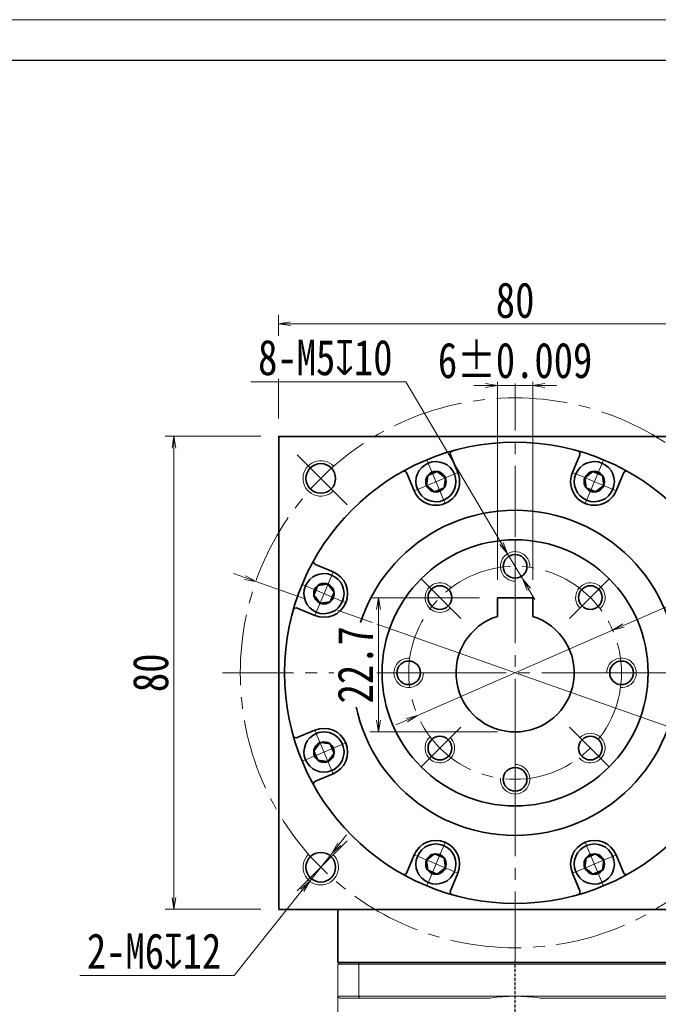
# Model space of a CAD drawing. Header units: millimetres. Extents: x -19 to 570, y -6 to 404.
# Tile 7 of 8: x 255 to 363, y 237 to 404. Entities that reach past the tile are written whole.
import ezdxf

# ---------------------------------------------------------------- set-up
doc = ezdxf.new("R2010")
doc.units = ezdxf.units.MM
doc.set_wipeout_variables(frame=1)
doc.linetypes.add('DASHED', pattern=[0.75, 0.5, -0.25])
doc.linetypes.add('点画线', pattern=[18, 12, -2, 2, -2])
for name, color, linetype, lineweight in [('EB0_1', 7, 'Continuous', 35), ('中心线层', 1, '点画线', 18), ('图框_外框线', 7, 'Continuous', 18), ('尺寸线层', 3, 'Continuous', 18), ('粗实线层', 7, 'Continuous', 35)]:
    doc.layers.add(name, color=color, linetype=linetype, lineweight=lineweight)
doc.styles.add('宋体', font='SimSun.ttf', dxfattribs={"width": 0.8})
doc.dimstyles.new('A水平标注$0', dxfattribs={"dimtxt": 3.5, "dimasz": 2, "dimexe": 1.5, "dimexo": 3, "dimgap": 1.1, "dimtad": 1, "dimtoh": 1, "dimdec": 4, "dimdsep": 46, "dimtxsty": '宋体', "dimblk": 'OPEN', "dimcen": 3, "dimclrd": 3, "dimclre": 3, "dimclrt": 6, "dimadec": 0, "dimazin": 0, "dimtm": 1e-09, "dimtfac": 1, "dimtdec": 4, "dimtix": 1, "dimtmove": 0, "dimatfit": 3, "dimldrblk": 'OPEN', "dimfxl": 0, "dimlwd": 13, "dimlwe": 13, "dimarcsym": 0})
doc.dimstyles.new('D直径标注φ25', dxfattribs={"dimtxt": 3.5, "dimasz": 2, "dimexe": 1, "dimexo": 3, "dimtad": 1, "dimtoh": 1, "dimdec": 1, "dimdsep": 46, "dimtxsty": '宋体', "dimblk": 'OPEN', "dimcen": 3, "dimclrd": 3, "dimclre": 3, "dimclrt": 130, "dimadec": 0, "dimazin": 0, "dimtm": 1e-09, "dimtfac": 1, "dimtdec": 1, "dimtmove": 0, "dimatfit": 0, "dimldrblk": 'OPEN', "dimfxl": 0, "dimlwd": 13, "dimlwe": 13, "dimarcsym": 0})
doc.dimstyles.new('螺孔(M8-7H)', dxfattribs={"dimtxt": 3.5, "dimasz": 2, "dimexe": 1.25, "dimexo": 3, "dimtad": 1, "dimtoh": 1, "dimdec": 4, "dimdsep": 46, "dimtxsty": '宋体', "dimblk": 'OPEN', "dimcen": 3, "dimclrd": 3, "dimclre": 3, "dimclrt": 2, "dimadec": 0, "dimazin": 0, "dimtm": 1e-09, "dimtfac": 1, "dimtdec": 4, "dimtmove": 0, "dimatfit": 3, "dimldrblk": 'OPEN', "dimfxl": 0, "dimlwd": 9, "dimlwe": 9, "dimarcsym": 0})

# ---------------------------------------------------------------- blocks, each defined once
blk = doc.blocks.new('_Open')
at = {"color": 0, "linetype": 'ByBlock', "lineweight": -2}
for p, q in [((-1, 0.167), (0, 0)), ((-1, -0.167), (0, 0)), ((0, 0), (-1, 0))]:
    blk.add_line(p, q, dxfattribs=at)
blk = doc.blocks.new('*D24')
at = {"layer": 'Defpoints', "color": 0, "transparency": 16777216}
for p in [(378.89, 352.54), (298.89, 333.49), (378.89, 333.49)]:
    blk.add_point(p, dxfattribs=at)
at = {"layer": '尺寸线层', "color": 3, "lineweight": 13, "transparency": 16777216}
for p, q in [((298.89, 336.49), (298.89, 354.04)), ((378.89, 336.49), (378.89, 354.04)), ((300.89, 352.54), (376.89, 352.54))]:
    blk.add_line(p, q, dxfattribs=at)
at = {"layer": '尺寸线层', "color": 3, "lineweight": 13, "transparency": 16777216, "xscale": 2, "yscale": 2, "zscale": 2, "rotation": 180}
blk.add_blockref('_Open', (298.89, 352.54), dxfattribs=at)
at = {"layer": '尺寸线层', "color": 3, "lineweight": 13, "transparency": 16777216, "xscale": 2, "yscale": 2, "zscale": 2}
blk.add_blockref('_Open', (378.89, 352.54), dxfattribs=at)
at = {"layer": '尺寸线层', "color": 6, "transparency": 16777216, "insert": (338.89, 356.48), "char_height": 6, "attachment_point": 5, "style": '宋体', "bg_fill": 3, "box_fill_scale": 1.1, "bg_fill_color": 257, "bg_fill_transparency": 0}
blk.add_mtext('80', dxfattribs=at)
blk = doc.blocks.new('*D25')
at = {"layer": 'Defpoints', "color": 0, "transparency": 16777216}
for p in [(281.18, 333.49), (298.89, 333.49), (298.89, 253.49)]:
    blk.add_point(p, dxfattribs=at)
at = {"layer": '尺寸线层', "color": 3, "lineweight": 13, "transparency": 16777216}
for p, q in [((295.89, 333.49), (279.68, 333.49)), ((281.18, 255.49), (281.18, 331.49)), ((295.89, 253.49), (279.68, 253.49))]:
    blk.add_line(p, q, dxfattribs=at)
at = {"layer": '尺寸线层', "color": 3, "lineweight": 13, "transparency": 16777216, "xscale": 2, "yscale": 2, "zscale": 2}
for p, rotation in [((281.18, 333.49), 90), ((281.18, 253.49), 270)]:
    blk.add_blockref('_Open', p, dxfattribs=dict(at, rotation=rotation))
at = {"layer": '尺寸线层', "color": 6, "transparency": 16777216, "insert": (277.25, 293.49), "char_height": 6, "attachment_point": 5, "rotation": 90, "style": '宋体', "bg_fill": 3, "box_fill_scale": 1.1, "bg_fill_color": 257, "bg_fill_transparency": 0}
blk.add_mtext('80', dxfattribs=at)
blk = doc.blocks.new('*D26')
at = {"layer": 'Defpoints', "color": 0, "transparency": 16777216}
for p in [(295.04, 308.94), (382.75, 278.03)]:
    blk.add_point(p, dxfattribs=at)
at = {"layer": '尺寸线层', "color": 3, "lineweight": 13, "transparency": 16777216}
for p, q in [((293.15, 309.61), (291.26, 310.27)), ((295.04, 308.94), (382.75, 278.03)), ((384.63, 277.36), (388.59, 275.97)), ((388.59, 275.97), (401.23, 275.97))]:
    blk.add_line(p, q, dxfattribs=at)
at = {"layer": '尺寸线层', "color": 3, "lineweight": 13, "transparency": 16777216, "xscale": 2, "yscale": 2, "zscale": 2}
for p, rotation in [((295.04, 308.94), 340.5864676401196), ((382.75, 278.03), 160.5864676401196)]:
    blk.add_blockref('_Open', p, dxfattribs=dict(at, rotation=rotation))
at = {"layer": '尺寸线层', "color": 130, "transparency": 16777216, "insert": (395.41, 280.1), "char_height": 6, "attachment_point": 5, "style": '宋体'}
blk.add_mtext('φ93', dxfattribs=at)
blk = doc.blocks.new('*X6')
at = {"layer": '中心线层', "linetype": '点画线', "lineweight": 18}
for p, q in [((0, -3.89), (0, 3.89)), ((-3.89, 0), (3.89, 0))]:
    blk.add_line(p, q, dxfattribs=at)
at = {"layer": '粗实线层'}
for p, q in [((-1.73, 0), (-0.87, 1.5)), ((-1.73, 0), (-0.87, -1.5)), ((-0.87, 1.5), (0.87, 1.5)), ((1.73, 0), (0.87, 1.5)), ((1.73, 0), (0.87, 1.5)), ((1.73, 0), (0.87, -1.5)), ((-0.87, -1.5), (0.87, -1.5))]:
    blk.add_line(p, q, dxfattribs=at)
blk.add_circle((0, 0), 1.73, dxfattribs=at)
for start, end in [(0, 180), (180, 360)]:
    blk.add_arc((0, 0), 3.39, start, end, dxfattribs=at)
blk = doc.blocks.new('*D29')
at = {"layer": 'Defpoints', "color": 0, "transparency": 16777216}
for p in [(355.39, 300.69), (322.4, 286.28)]:
    blk.add_point(p, dxfattribs=at)
at = {"layer": '尺寸线层', "color": 3, "lineweight": 13, "transparency": 16777216}
for p, q in [((357.22, 301.49), (390.48, 316.03)), ((390.48, 316.03), (403.19, 316.03)), ((322.4, 286.28), (355.39, 300.69)), ((320.57, 285.48), (318.73, 284.68))]:
    blk.add_line(p, q, dxfattribs=at)
at = {"layer": '尺寸线层', "color": 3, "lineweight": 13, "transparency": 16777216, "xscale": 2, "yscale": 2, "zscale": 2}
for p, rotation in [((355.39, 300.69), 203.6053015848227), ((322.4, 286.28), 23.60530158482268)]:
    blk.add_blockref('_Open', p, dxfattribs=dict(at, rotation=rotation))
at = {"layer": '尺寸线层', "color": 130, "transparency": 16777216, "insert": (397.34, 320.16), "char_height": 6, "attachment_point": 5, "style": '宋体'}
blk.add_mtext('φ36', dxfattribs=at)
blk = doc.blocks.new('*D30')
at = {"layer": 'Defpoints', "color": 0, "transparency": 16777216}
for p in [(335.89, 306.19), (341.89, 306.19)]:
    blk.add_point(p, dxfattribs=at)
at = {"layer": '尺寸线层', "color": 3, "lineweight": 13, "transparency": 16777216}
for p, q in [((335.89, 309.19), (335.89, 343.56)), ((341.89, 309.19), (341.89, 343.56)), ((333.89, 342.06), (331.89, 342.06)), ((341.89, 342.06), (335.89, 342.06)), ((343.89, 342.06), (345.89, 342.06))]:
    blk.add_line(p, q, dxfattribs=at)
at = {"layer": '尺寸线层', "color": 3, "lineweight": 13, "transparency": 16777216, "xscale": 2, "yscale": 2, "zscale": 2}
blk.add_blockref('_Open', (335.89, 342.06), dxfattribs=at)
at = {"layer": '尺寸线层', "color": 3, "lineweight": 13, "transparency": 16777216, "xscale": 2, "yscale": 2, "zscale": 2, "rotation": 180}
blk.add_blockref('_Open', (341.89, 342.06), dxfattribs=at)
at = {"layer": '尺寸线层', "color": 6, "transparency": 16777216, "insert": (338.89, 346.3), "char_height": 6, "attachment_point": 5, "style": '宋体', "bg_fill": 3, "box_fill_scale": 1.1, "bg_fill_color": 257, "bg_fill_transparency": 0}
blk.add_mtext('\\A1;6{\\H1x;%%P0.009}', dxfattribs=at)
at = {"layer": 'Defpoints', "color": 0, "transparency": 16777216}
blk.add_point((335.89, 342.06), dxfattribs=at)
blk = doc.blocks.new('*D31')
at = {"layer": 'Defpoints', "color": 0, "transparency": 16777216}
for p in [(335.89, 306.19), (315.79, 283.49), (338.89, 283.49)]:
    blk.add_point(p, dxfattribs=at)
at = {"layer": '尺寸线层', "color": 3, "lineweight": 13, "transparency": 16777216}
for p, q in [((332.89, 306.19), (314.29, 306.19)), ((315.79, 304.19), (315.79, 285.49)), ((335.89, 283.49), (314.29, 283.49))]:
    blk.add_line(p, q, dxfattribs=at)
at = {"layer": '尺寸线层', "color": 3, "lineweight": 13, "transparency": 16777216, "xscale": 2, "yscale": 2, "zscale": 2}
for p, rotation in [((315.79, 306.19), 90), ((315.79, 283.49), 270)]:
    blk.add_blockref('_Open', p, dxfattribs=dict(at, rotation=rotation))
at = {"layer": '尺寸线层', "color": 6, "transparency": 16777216, "insert": (311.89, 294.84), "char_height": 6, "attachment_point": 5, "rotation": 90, "style": '宋体', "bg_fill": 3, "box_fill_scale": 1.1, "bg_fill_color": 257, "bg_fill_transparency": 0}
blk.add_mtext('22.7', dxfattribs=at)
blk = doc.blocks.new('*D33')
at = {"color": 3, "lineweight": 9, "transparency": 16777216}
for p, q in [((294.17, 342.72), (320.4, 342.72)), ((320.4, 342.72), (336.6, 315.36)), ((340.17, 309.33), (337.62, 313.64)), ((341.18, 307.61), (342.2, 305.89))]:
    blk.add_line(p, q, dxfattribs=at)
at = {"layer": 'Defpoints', "color": 0, "transparency": 16777216}
for p in [(337.62, 313.64), (340.17, 309.33)]:
    blk.add_point(p, dxfattribs=at)
at = {"color": 3, "lineweight": 9, "transparency": 16777216, "xscale": 2, "yscale": 2, "zscale": 2}
for p, rotation in [((337.62, 313.64), 300.6325347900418), ((340.17, 309.33), 120.6325347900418)]:
    blk.add_blockref('_Open', p, dxfattribs=dict(at, rotation=rotation))
at = {"color": 2, "transparency": 16777216, "insert": (306.78, 346.78), "char_height": 6, "attachment_point": 5, "style": '宋体', "bg_fill": 3, "box_fill_scale": 1.1, "bg_fill_color": 257, "bg_fill_transparency": 0}
blk.add_mtext('8-M5{\\famgdt|b0|i0|c0|p0;x}{10}', dxfattribs=at)
blk = doc.blocks.new('*D34')
at = {"color": 3, "lineweight": 9, "transparency": 16777216}
for p, q in [((309.13, 264.51), (310.38, 266.07)), ((307.89, 262.95), (304.14, 258.26)), ((291.39, 242.32), (302.89, 256.7)), ((265.24, 242.32), (291.39, 242.32))]:
    blk.add_line(p, q, dxfattribs=at)
at = {"layer": 'Defpoints', "color": 0, "transparency": 16777216}
for p in [(307.89, 262.95), (304.14, 258.26)]:
    blk.add_point(p, dxfattribs=at)
at = {"color": 3, "lineweight": 9, "transparency": 16777216, "xscale": 2, "yscale": 2, "zscale": 2}
for p, rotation in [((307.89, 262.95), 231.3455460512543), ((304.14, 258.26), 51.34554605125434)]:
    blk.add_blockref('_Open', p, dxfattribs=dict(at, rotation=rotation))
at = {"color": 2, "transparency": 16777216, "insert": (277.81, 246.38), "char_height": 6, "attachment_point": 5, "style": '宋体', "bg_fill": 3, "box_fill_scale": 1.1, "bg_fill_color": 257, "bg_fill_transparency": 0}
blk.add_mtext('2-M6{\\famgdt|b0|i0|c0|p0;x}{12}', dxfattribs=at)

msp = doc.modelspace()

# ---------------------------------------------------------------- linework, layer by layer
at = {"color": 7, "linetype": 'Continuous', "lineweight": 15}
for p, q in [((312.43417, 238.78537), (312.43417, 244.18537)), ((312.43417, 244.18537), (365.3492, 244.18537)), ((365.23556, 244.48537), (312.5478, 244.48537)), ((312.43417, 238.78537), (308.89168, 238.78537)), ((309.19168, 238.48537), (312.5478, 238.48537)), ((338.89168, 238.78537), (312.43417, 238.78537)), ((312.5478, 238.48537), (334.65966, 238.48537)), ((365.3492, 238.78537), (338.89168, 238.78537)), ((343.1237, 238.48537), (365.23556, 238.48537))]:
    msp.add_line(p, q, dxfattribs=at)
at = {"color": 1, "linetype": 'DASHED'}
msp.add_line((338.89168, 156.66045), (338.89168, 244.48537), dxfattribs=at)
at = {"color": 7, "linetype": 'Continuous', "lineweight": 15}
for start, end in [(90, 98.1096145), (81.8903855, 90)]:
    msp.add_arc((338.89168, 208.78537), 30, start, end, dxfattribs=at)
for points in [[(312.43417, 244.18537), (312.5478, 244.48537)], [(308.89168, 220.43537), (308.89168, 238.78537)], [(308.89168, 238.78537), (309.19168, 238.48537)], [(312.43417, 238.78537), (312.5478, 238.48537)]]:
    msp.add_open_spline(points, degree=1, dxfattribs=at)
at = {"layer": 'EB0_1'}
msp.add_line((368.89168, 244.48537), (308.89168, 244.48537), dxfattribs=at)
at = {"layer": '中心线层'}
for p, q in [((338.89168, 244.48537), (338.89168, 342.42986)), ((310.4978, 321.87925), (301.42821, 330.94884)), ((338.89168, 315.98537), (338.89168, 306.49887)), ((322.98178, 309.39527), (329.68975, 302.68731)), ((354.80159, 309.39527), (348.09362, 302.68731)), ((289.39168, 293.48537), (388.39168, 293.48537)), ((316.39168, 293.48537), (325.87818, 293.48537)), ((361.39168, 293.48537), (351.90519, 293.48537)), ((322.98178, 277.57547), (329.68975, 284.28344)), ((354.80159, 277.57547), (348.09362, 284.28344)), ((338.89168, 270.98537), (338.89168, 280.47187)), ((310.4978, 265.09149), (301.42821, 256.0219))]:
    msp.add_line(p, q, dxfattribs=at)
for radius in [46.5, 18]:
    msp.add_circle((338.89168, 293.48537), radius, dxfattribs=at)
at = {"layer": '粗实线层'}
for p, q in [((329.19328, 327.35189), (327.95488, 330.34166)), ((348.59009, 327.35189), (349.82849, 330.34166)), ((321.80225, 324.29042), (320.56384, 327.2802)), ((355.98112, 324.29042), (357.21953, 327.2802)), ((308.08663, 310.57481), (305.09686, 311.81322)), ((341.89168, 306.18537), (335.89168, 306.18537)), ((335.89168, 306.18537), (335.89168, 303.02476)), ((341.89168, 306.18537), (341.89168, 303.02476)), ((305.02517, 303.18377), (302.03539, 304.42218)), ((305.02517, 283.78697), (302.03539, 282.54856)), ((308.08663, 276.39593), (305.09686, 275.15753)), ((321.80225, 262.68032), (320.56384, 259.69055)), ((355.98112, 262.68032), (357.21953, 259.69055)), ((329.19328, 259.61885), (327.95488, 256.62908)), ((348.59009, 259.61885), (349.82849, 256.62908)), ((308.89168, 244.48537), (308.89168, 253.48537))]:
    msp.add_line(p, q, dxfattribs=at)
msp.add_lwpolyline([(298.89168, 253.48537), (298.89168, 333.48537), (378.89168, 333.48537), (378.89168, 253.48537)], close=True, dxfattribs=at)
for centre, radius in [((338.89168, 293.48537), 39), ((306.01122, 326.36584), 2.5), ((338.89168, 293.48537), 27.5), ((338.89168, 293.48537), 22.5), ((338.89168, 311.48537), 2), ((326.16376, 306.21329), 2), ((351.61961, 306.21329), 2), ((320.89168, 293.48537), 2), ((356.89168, 293.48537), 2), ((326.16376, 280.75745), 2), ((351.61961, 280.75745), 2), ((338.89168, 275.48537), 2), ((306.01122, 260.60491), 2.5)]:
    msp.add_circle(centre, radius, dxfattribs=at)
for centre, radius, start, end in [((328.41681, 330.53301), 0.5, 105.7874876, 202.5001118), ((349.36655, 330.53301), 0.5, 337.4998882, 74.2125124), ((320.1019, 327.08886), 0.5, 22.4998882, 119.2125124), ((325.49776, 325.82116), 4, 202.5, 22.5), ((352.2856, 325.82116), 4, 157.5, 337.5), ((357.68147, 327.08886), 0.5, 60.7874876, 157.5001118), ((305.2882, 312.27515), 0.5, 150.7874876, 247.5001118), ((306.5559, 306.87929), 4, 247.5, 67.5), ((301.84405, 303.96024), 0.5, 67.4998882, 164.2125124), ((338.89168, 293.48537), 10, 107.4576031, 72.5423969), ((306.5559, 280.09145), 4, 292.5, 112.5), ((301.84405, 283.0105), 0.5, 195.7874876, 292.5001118), ((305.2882, 274.69559), 0.5, 112.4998882, 209.2125124), ((325.49776, 261.14959), 4, 337.5, 157.5), ((352.2856, 261.14959), 4, 22.5, 202.5), ((320.1019, 259.88189), 0.5, 240.7874876, 337.5001118), ((357.68147, 259.88189), 0.5, 202.4998882, 299.2125124), ((328.41681, 256.43774), 0.5, 157.4998882, 254.2125124), ((349.36655, 256.43774), 0.5, 285.7874876, 22.5001118)]:
    msp.add_arc(centre, radius, start, end, dxfattribs=at)
at = {"layer": '粗实线层', "lineweight": 18}
for centre, radius, start, end in [((306.01122, 326.36584), 3, 43.1514284, 315), ((338.89168, 311.48537), 2.5, 356.0179214, 270), ((326.16376, 306.21329), 2.5, 41.0179214, 315), ((351.61961, 306.21329), 2.5, 311.0179214, 225), ((320.89168, 293.48537), 2.5, 86.0179214, 0), ((356.89168, 293.48537), 2.5, 266.0179214, 180), ((351.61961, 280.75745), 2.5, 221.0179214, 135), ((326.16376, 280.75745), 2.5, 131.0179214, 45), ((338.89168, 275.48537), 2.5, 176.0179214, 90), ((306.01122, 260.60491), 3, 133.1514284, 45)]:
    msp.add_arc(centre, radius, start, end, dxfattribs=at)

# ---------------------------------------------------------------- next in the draw order: dimensions: what is measured, and where the dimension line sits
at = {"layer": '尺寸线层'}
dim = msp.add_linear_dim(base=(378.89168, 352.5445), p1=(298.89168, 333.48537), p2=(378.89168, 333.48537), angle=0, dimstyle='A水平标注$0', override={"dimtxt": 6, "dimgap": 1, "dimblk": 'Open', "dimtfill": 1, "dimtfillclr": 256}, dxfattribs=at)
dim.commit()
dim.dimension.update_dxf_attribs({"geometry": '*D24', "text_midpoint": (338.89168, 356.47746)})

# ---------------------------------------------------------------- next in the draw order: wipeouts: each hides what was drawn before it
for points in [[(328.62972, 327.11845), (328.6216, 327.13788), (328.61336, 327.15725), (328.60501, 327.17657), (328.59653, 327.19584), (328.58793, 327.21506), (328.57922, 327.23422), (328.57038, 327.25333), (328.56143, 327.27238), (328.55236, 327.29138), (328.54317, 327.31032), (328.53386, 327.3292), (328.52444, 327.34803), (328.5149, 327.36679), (328.50524, 327.3855), (328.49547, 327.40414), (328.48558, 327.42273), (328.47558, 327.44125), (328.46546, 327.45971), (328.45523, 327.47811), (328.44488, 327.49644), (328.43442, 327.51471), (328.42385, 327.53291), (328.41316, 327.55105), (328.40237, 327.56912), (328.39145, 327.58713), (328.38043, 327.60506), (328.3693, 327.62293), (328.35805, 327.64073), (328.3467, 327.65845), (328.33524, 327.67611), (328.33524, 327.67611), (328.24664, 327.80504), (328.15219, 327.92974), (328.05209, 328.04995), (327.94654, 328.16542), (327.83579, 328.27589), (327.72005, 328.38114), (327.59958, 328.48094), (327.47464, 328.57507), (327.34549, 328.66334), (327.2124, 328.74556), (327.07566, 328.82154), (326.93556, 328.89114), (326.7924, 328.95421), (326.64649, 329.0106), (326.49812, 329.0602), (326.34763, 329.1029), (326.19532, 329.13861), (326.04154, 329.16726), (325.88659, 329.18878), (325.73081, 329.20314), (325.57454, 329.21029), (325.41811, 329.21022), (325.26184, 329.20294), (325.10608, 329.18845), (324.95115, 329.1668), (324.79739, 329.13802), (324.64512, 329.10217), (324.49466, 329.05935), (324.34634, 329.00962), (324.20047, 328.95311), (324.20047, 328.95311), (324.05736, 328.88992), (323.91732, 328.8202), (323.78065, 328.7441), (323.64763, 328.66177), (323.51855, 328.57339), (323.39369, 328.47915), (323.2733, 328.37926), (323.15766, 328.27391), (323.047, 328.16334), (322.94155, 328.04778), (322.84155, 327.92749), (322.74721, 327.8027), (322.65872, 327.6737), (322.57628, 327.54075), (322.50006, 327.40414), (322.43022, 327.26416), (322.36691, 327.12111), (322.31028, 326.97529), (322.26043, 326.82701), (322.21747, 326.67659), (322.1815, 326.52434), (322.15259, 326.3706), (322.1308, 326.21569), (322.11618, 326.05994), (322.10877, 325.90369), (322.10857, 325.74725), (322.11559, 325.59097), (322.12981, 325.43519), (322.1512, 325.28022), (322.17972, 325.12641), (322.17972, 325.12641), (322.1841, 325.10582), (322.1886, 325.08525), (322.19324, 325.06472), (322.198, 325.04421), (322.20289, 325.02374), (322.2079, 325.00329), (322.21304, 324.98288), (322.21831, 324.9625), (322.22371, 324.94215), (322.22923, 324.92183), (322.23488, 324.90155), (322.24065, 324.88131), (322.24655, 324.8611), (322.25257, 324.84093), (322.25872, 324.8208), (322.265, 324.8007), (322.2714, 324.78065), (322.27792, 324.76063), (322.28457, 324.74066), (322.29134, 324.72073), (322.29824, 324.70083), (322.30525, 324.68099), (322.3124, 324.66118), (322.31966, 324.64143), (322.32705, 324.62171), (322.33456, 324.60205), (322.34219, 324.58243), (322.34994, 324.56286), (322.35782, 324.54333), (322.36581, 324.52386), (322.36581, 324.52386), (322.438, 324.36172), (322.51857, 324.20359), (322.60731, 324.04989), (322.70398, 323.90104), (322.8083, 323.75745), (322.91999, 323.61953), (323.03874, 323.48763), (323.16424, 323.36214), (323.29614, 323.24338), (323.43406, 323.13169), (323.57765, 323.02737), (323.72649, 322.93071), (323.8802, 322.84197), (324.03833, 322.76139), (324.20047, 322.6892), (324.36616, 322.6256), (324.53495, 322.57076), (324.70638, 322.52482), (324.87999, 322.48792), (325.05528, 322.46016), (325.23179, 322.44161), (325.40902, 322.43232), (325.5865, 322.43232), (325.76374, 322.44161), (325.94025, 322.46016), (326.11554, 322.48792), (326.28914, 322.52482), (326.46058, 322.57076), (326.62937, 322.6256), (326.79506, 322.6892), (326.79506, 322.6892), (326.9572, 322.76139), (327.11533, 322.84197), (327.26903, 322.93071), (327.41788, 323.02737), (327.56147, 323.13169), (327.69939, 323.24338), (327.83129, 323.36214), (327.95678, 323.48763), (328.07554, 323.61953), (328.18723, 323.75745), (328.29155, 323.90104), (328.38821, 324.04989), (328.47695, 324.20359), (328.55753, 324.36172), (328.62972, 324.52386), (328.69332, 324.68955), (328.74816, 324.85834), (328.7941, 325.02978), (328.831, 325.20338), (328.85876, 325.37867), (328.87731, 325.55518), (328.8866, 325.73242), (328.8866, 325.9099), (328.87731, 326.08713), (328.85876, 326.26364), (328.831, 326.43893), (328.7941, 326.61253), (328.74816, 326.78397), (328.69332, 326.95276)], [(355.41756, 324.52386), (355.42555, 324.54333), (355.43343, 324.56286), (355.44118, 324.58243), (355.44881, 324.60205), (355.45632, 324.62171), (355.46371, 324.64143), (355.47097, 324.66118), (355.47811, 324.68099), (355.48513, 324.70083), (355.49203, 324.72073), (355.4988, 324.74066), (355.50545, 324.76063), (355.51197, 324.78065), (355.51837, 324.8007), (355.52464, 324.8208), (355.53079, 324.84093), (355.53682, 324.8611), (355.54272, 324.88131), (355.54849, 324.90155), (355.55414, 324.92183), (355.55966, 324.94215), (355.56506, 324.9625), (355.57033, 324.98288), (355.57547, 325.00329), (355.58048, 325.02374), (355.58537, 325.04421), (355.59013, 325.06472), (355.59477, 325.08525), (355.59927, 325.10582), (355.60365, 325.12641), (355.60365, 325.12641), (355.63217, 325.28022), (355.65356, 325.43519), (355.66778, 325.59097), (355.6748, 325.74725), (355.6746, 325.90369), (355.66718, 326.05994), (355.65257, 326.21569), (355.63078, 326.3706), (355.60187, 326.52434), (355.5659, 326.67659), (355.52294, 326.82701), (355.47309, 326.97529), (355.41645, 327.12111), (355.35315, 327.26416), (355.28331, 327.40414), (355.20709, 327.54075), (355.12465, 327.6737), (355.03616, 327.8027), (354.94182, 327.92749), (354.84182, 328.04778), (354.73637, 328.16334), (354.62571, 328.27391), (354.51006, 328.37926), (354.38968, 328.47915), (354.26482, 328.57339), (354.13574, 328.66177), (354.00272, 328.7441), (353.86605, 328.8202), (353.72601, 328.88992), (353.5829, 328.95311), (353.5829, 328.95311), (353.43703, 329.00962), (353.28871, 329.05935), (353.13825, 329.10217), (352.98598, 329.13802), (352.83222, 329.1668), (352.67729, 329.18845), (352.52152, 329.20294), (352.36526, 329.21022), (352.20882, 329.21029), (352.05255, 329.20314), (351.89678, 329.18878), (351.74183, 329.16726), (351.58804, 329.13861), (351.43574, 329.1029), (351.28525, 329.0602), (351.13688, 329.0106), (350.99097, 328.95421), (350.8478, 328.89114), (350.70771, 328.82154), (350.57097, 328.74556), (350.43788, 328.66334), (350.30873, 328.57507), (350.18378, 328.48094), (350.06332, 328.38114), (349.94758, 328.27589), (349.83682, 328.16542), (349.73128, 328.04995), (349.63118, 327.92974), (349.53673, 327.80504), (349.44813, 327.67611), (349.44813, 327.67611), (349.43667, 327.65845), (349.42531, 327.64073), (349.41407, 327.62293), (349.40294, 327.60506), (349.39191, 327.58713), (349.381, 327.56912), (349.3702, 327.55105), (349.35952, 327.53291), (349.34894, 327.51471), (349.33848, 327.49644), (349.32814, 327.47811), (349.31791, 327.45971), (349.30779, 327.44125), (349.29778, 327.42273), (349.2879, 327.40414), (349.27812, 327.3855), (349.26847, 327.36679), (349.25893, 327.34803), (349.2495, 327.3292), (349.2402, 327.31032), (349.23101, 327.29138), (349.22194, 327.27238), (349.21299, 327.25333), (349.20415, 327.23422), (349.19544, 327.21506), (349.18684, 327.19584), (349.17836, 327.17657), (349.17001, 327.15725), (349.16177, 327.13788), (349.15365, 327.11845), (349.15365, 327.11845), (349.09005, 326.95276), (349.03521, 326.78397), (348.98927, 326.61253), (348.95237, 326.43893), (348.92461, 326.26364), (348.90605, 326.08713), (348.89677, 325.9099), (348.89677, 325.73242), (348.90605, 325.55518), (348.92461, 325.37867), (348.95237, 325.20338), (348.98927, 325.02978), (349.03521, 324.85834), (349.09005, 324.68955), (349.15365, 324.52386), (349.22584, 324.36172), (349.30641, 324.20359), (349.39515, 324.04989), (349.49182, 323.90104), (349.59614, 323.75745), (349.70783, 323.61953), (349.82659, 323.48763), (349.95208, 323.36214), (350.08398, 323.24338), (350.2219, 323.13169), (350.36549, 323.02737), (350.51433, 322.93071), (350.66804, 322.84197), (350.82617, 322.76139), (350.98831, 322.6892), (350.98831, 322.6892), (351.154, 322.6256), (351.32279, 322.57076), (351.49422, 322.52482), (351.66783, 322.48792), (351.84312, 322.46016), (352.01963, 322.44161), (352.19686, 322.43232), (352.37434, 322.43232), (352.55158, 322.44161), (352.72809, 322.46016), (352.90338, 322.48792), (353.07698, 322.52482), (353.24842, 322.57076), (353.41721, 322.6256), (353.5829, 322.6892), (353.74504, 322.76139), (353.90317, 322.84197), (354.05687, 322.93071), (354.20572, 323.02737), (354.34931, 323.13169), (354.48723, 323.24338), (354.61913, 323.36214), (354.74462, 323.48763), (354.86338, 323.61953), (354.97507, 323.75745), (355.07939, 323.90104), (355.17605, 324.04989), (355.26479, 324.20359), (355.34537, 324.36172)], [(322.36581, 262.44688), (322.35782, 262.42741), (322.34994, 262.40789), (322.34219, 262.38832), (322.33456, 262.3687), (322.32705, 262.34903), (322.31966, 262.32932), (322.3124, 262.30956), (322.30525, 262.28976), (322.29824, 262.26991), (322.29134, 262.25002), (322.28457, 262.23009), (322.27792, 262.21011), (322.2714, 262.1901), (322.265, 262.17004), (322.25872, 262.14995), (322.25257, 262.12981), (322.24655, 262.10964), (322.24065, 262.08943), (322.23488, 262.06919), (322.22923, 262.04891), (322.22371, 262.02859), (322.21831, 262.00825), (322.21304, 261.98786), (322.2079, 261.96745), (322.20289, 261.94701), (322.198, 261.92653), (322.19324, 261.90602), (322.1886, 261.88549), (322.1841, 261.86492), (322.17972, 261.84433), (322.17972, 261.84433), (322.1512, 261.69052), (322.12981, 261.53556), (322.11559, 261.37977), (322.10857, 261.22349), (322.10877, 261.06706), (322.11618, 260.9108), (322.1308, 260.75505), (322.15259, 260.60014), (322.1815, 260.4464), (322.21747, 260.29416), (322.26043, 260.14373), (322.31028, 259.99546), (322.36691, 259.84963), (322.43022, 259.70658), (322.50006, 259.5666), (322.57628, 259.42999), (322.65872, 259.29704), (322.74721, 259.16804), (322.84155, 259.04326), (322.94155, 258.92296), (323.047, 258.8074), (323.15766, 258.69683), (323.2733, 258.59149), (323.39369, 258.49159), (323.51855, 258.39735), (323.64763, 258.30897), (323.78065, 258.22664), (323.91732, 258.15054), (324.05736, 258.08082), (324.20047, 258.01764), (324.20047, 258.01764), (324.34634, 257.96112), (324.49466, 257.9114), (324.64512, 257.86857), (324.79739, 257.83273), (324.95115, 257.80395), (325.10608, 257.78229), (325.26184, 257.76781), (325.41811, 257.76052), (325.57454, 257.76046), (325.73081, 257.76761), (325.88659, 257.78196), (326.04154, 257.80348), (326.19532, 257.83213), (326.34763, 257.86785), (326.49812, 257.91055), (326.64649, 257.96015), (326.7924, 258.01654), (326.93556, 258.0796), (327.07566, 258.1492), (327.2124, 258.22519), (327.34549, 258.3074), (327.47464, 258.39567), (327.59958, 258.4898), (327.72005, 258.5896), (327.83579, 258.69485), (327.94654, 258.80532), (328.05209, 258.92079), (328.15219, 259.041), (328.24664, 259.16571), (328.33524, 259.29463), (328.33524, 259.29463), (328.3467, 259.31229), (328.35805, 259.33002), (328.3693, 259.34781), (328.38043, 259.36568), (328.39145, 259.38362), (328.40237, 259.40162), (328.41316, 259.41969), (328.42385, 259.43783), (328.43442, 259.45603), (328.44488, 259.4743), (328.45523, 259.49263), (328.46546, 259.51103), (328.47558, 259.52949), (328.48558, 259.54802), (328.49547, 259.5666), (328.50524, 259.58525), (328.5149, 259.60395), (328.52444, 259.62272), (328.53386, 259.64154), (328.54317, 259.66043), (328.55236, 259.67937), (328.56143, 259.69836), (328.57038, 259.71742), (328.57922, 259.73652), (328.58793, 259.75569), (328.59653, 259.7749), (328.60501, 259.79417), (328.61336, 259.81349), (328.6216, 259.83287), (328.62972, 259.85229), (328.62972, 259.85229), (328.69332, 260.01798), (328.74816, 260.18678), (328.7941, 260.35821), (328.831, 260.53181), (328.85876, 260.7071), (328.87731, 260.88361), (328.8866, 261.06085), (328.8866, 261.23833), (328.87731, 261.41556), (328.85876, 261.59207), (328.831, 261.76737), (328.7941, 261.94097), (328.74816, 262.1124), (328.69332, 262.28119), (328.62972, 262.44688), (328.55753, 262.60902), (328.47695, 262.76716), (328.38821, 262.92086), (328.29155, 263.06971), (328.18723, 263.21329), (328.07554, 263.35122), (327.95678, 263.48311), (327.83129, 263.60861), (327.69939, 263.72736), (327.56147, 263.83906), (327.41788, 263.94338), (327.26903, 264.04004), (327.11533, 264.12878), (326.9572, 264.20935), (326.79506, 264.28154), (326.79506, 264.28154), (326.62937, 264.34514), (326.46058, 264.39999), (326.28914, 264.44592), (326.11554, 264.48282), (325.94025, 264.51059), (325.76374, 264.52914), (325.5865, 264.53843), (325.40902, 264.53843), (325.23179, 264.52914), (325.05528, 264.51059), (324.87999, 264.48282), (324.70638, 264.44592), (324.53495, 264.39999), (324.36616, 264.34514), (324.20047, 264.28154), (324.03833, 264.20935), (323.8802, 264.12878), (323.72649, 264.04004), (323.57765, 263.94338), (323.43406, 263.83906), (323.29614, 263.72736), (323.16424, 263.60861), (323.03874, 263.48311), (322.91999, 263.35122), (322.8083, 263.21329), (322.70398, 263.06971), (322.60731, 262.92086), (322.51857, 262.76716), (322.438, 262.60902)], [(349.15365, 259.85229), (349.16177, 259.83287), (349.17001, 259.81349), (349.17836, 259.79417), (349.18684, 259.7749), (349.19544, 259.75569), (349.20415, 259.73652), (349.21299, 259.71742), (349.22194, 259.69836), (349.23101, 259.67937), (349.2402, 259.66043), (349.2495, 259.64154), (349.25893, 259.62272), (349.26847, 259.60395), (349.27812, 259.58525), (349.2879, 259.5666), (349.29778, 259.54802), (349.30779, 259.52949), (349.31791, 259.51103), (349.32814, 259.49263), (349.33848, 259.4743), (349.34894, 259.45603), (349.35952, 259.43783), (349.3702, 259.41969), (349.381, 259.40162), (349.39191, 259.38362), (349.40294, 259.36568), (349.41407, 259.34781), (349.42531, 259.33002), (349.43667, 259.31229), (349.44813, 259.29463), (349.44813, 259.29463), (349.53673, 259.16571), (349.63118, 259.041), (349.73128, 258.92079), (349.83682, 258.80532), (349.94758, 258.69485), (350.06332, 258.5896), (350.18378, 258.4898), (350.30873, 258.39567), (350.43788, 258.3074), (350.57097, 258.22519), (350.70771, 258.1492), (350.8478, 258.0796), (350.99097, 258.01654), (351.13688, 257.96015), (351.28525, 257.91055), (351.43574, 257.86785), (351.58804, 257.83213), (351.74183, 257.80348), (351.89678, 257.78196), (352.05255, 257.76761), (352.20882, 257.76046), (352.36526, 257.76052), (352.52152, 257.76781), (352.67729, 257.78229), (352.83222, 257.80395), (352.98598, 257.83273), (353.13825, 257.86857), (353.28871, 257.9114), (353.43703, 257.96112), (353.5829, 258.01764), (353.5829, 258.01764), (353.72601, 258.08082), (353.86605, 258.15054), (354.00272, 258.22664), (354.13574, 258.30897), (354.26482, 258.39735), (354.38968, 258.49159), (354.51006, 258.59149), (354.62571, 258.69683), (354.73637, 258.8074), (354.84182, 258.92296), (354.94182, 259.04326), (355.03616, 259.16804), (355.12465, 259.29704), (355.20709, 259.42999), (355.28331, 259.5666), (355.35315, 259.70658), (355.41645, 259.84963), (355.47309, 259.99546), (355.52294, 260.14373), (355.5659, 260.29416), (355.60187, 260.4464), (355.63078, 260.60014), (355.65257, 260.75505), (355.66718, 260.9108), (355.6746, 261.06706), (355.6748, 261.22349), (355.66778, 261.37977), (355.65356, 261.53556), (355.63217, 261.69052), (355.60365, 261.84433), (355.60365, 261.84433), (355.59927, 261.86492), (355.59477, 261.88549), (355.59013, 261.90602), (355.58537, 261.92653), (355.58048, 261.94701), (355.57547, 261.96745), (355.57033, 261.98786), (355.56506, 262.00825), (355.55966, 262.02859), (355.55414, 262.04891), (355.54849, 262.06919), (355.54272, 262.08943), (355.53682, 262.10964), (355.53079, 262.12981), (355.52464, 262.14995), (355.51837, 262.17004), (355.51197, 262.1901), (355.50545, 262.21011), (355.4988, 262.23009), (355.49203, 262.25002), (355.48513, 262.26991), (355.47811, 262.28976), (355.47097, 262.30956), (355.46371, 262.32932), (355.45632, 262.34903), (355.44881, 262.3687), (355.44118, 262.38832), (355.43343, 262.40789), (355.42555, 262.42741), (355.41756, 262.44688), (355.41756, 262.44688), (355.34537, 262.60902), (355.26479, 262.76716), (355.17605, 262.92086), (355.07939, 263.06971), (354.97507, 263.21329), (354.86338, 263.35122), (354.74462, 263.48311), (354.61913, 263.60861), (354.48723, 263.72736), (354.34931, 263.83906), (354.20572, 263.94338), (354.05687, 264.04004), (353.90317, 264.12878), (353.74504, 264.20935), (353.5829, 264.28154), (353.41721, 264.34514), (353.24842, 264.39999), (353.07698, 264.44592), (352.90338, 264.48282), (352.72809, 264.51059), (352.55158, 264.52914), (352.37434, 264.53843), (352.19686, 264.53843), (352.01963, 264.52914), (351.84312, 264.51059), (351.66783, 264.48282), (351.49422, 264.44592), (351.32279, 264.39999), (351.154, 264.34514), (350.98831, 264.28154), (350.98831, 264.28154), (350.82617, 264.20935), (350.66804, 264.12878), (350.51433, 264.04004), (350.36549, 263.94338), (350.2219, 263.83906), (350.08398, 263.72736), (349.95208, 263.60861), (349.82659, 263.48311), (349.70783, 263.35122), (349.59614, 263.21329), (349.49182, 263.06971), (349.39515, 262.92086), (349.30641, 262.76716), (349.22584, 262.60902), (349.15365, 262.44688), (349.09005, 262.28119), (349.03521, 262.1124), (348.98927, 261.94097), (348.95237, 261.76737), (348.92461, 261.59207), (348.90605, 261.41556), (348.89677, 261.23833), (348.89677, 261.06085), (348.90605, 260.88361), (348.92461, 260.7071), (348.95237, 260.53181), (348.98927, 260.35821), (349.03521, 260.18678), (349.09005, 260.01798)]]:
    msp.add_wipeout(points).dxf.layer = '粗实线层'

# ---------------------------------------------------------------- next in the draw order: block references
at = {"layer": '粗实线层'}
for p, rotation in [((325.49776, 325.82116), 22.5), ((352.2856, 325.82116), 337.5000000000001), ((325.49776, 261.14959), 157.5000000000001), ((352.2856, 261.14959), 202.4999999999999)]:
    msp.add_blockref('*X6', p, dxfattribs=dict(at, rotation=rotation))

# ---------------------------------------------------------------- next in the draw order: dimensions: what is measured, and where the dimension line sits
at = {"layer": '尺寸线层'}
dim = msp.add_linear_dim(base=(281.1791, 333.48537), p1=(298.89168, 253.48537), p2=(298.89168, 333.48537), angle=90, dimstyle='A水平标注$0', override={"dimtxt": 6, "dimgap": 1, "dimblk": 'Open', "dimtfill": 1, "dimtfillclr": 256}, dxfattribs=at)
dim.commit()
dim.dimension.update_dxf_attribs({"geometry": '*D25', "text_midpoint": (277.24613, 293.48537)})
dim = msp.add_diameter_dim_2p(p1=(322.39782, 286.27756), p2=(355.38555, 300.69318), dimstyle='D直径标注φ25', override={"dimtxt": 6, "dimgap": 1, "dimpost": 'φ<>', "dimtfill": 0}, dxfattribs=at)
dim.commit()
dim.dimension.update_dxf_attribs({"geometry": '*D29', "text_midpoint": (397.33562, 316.02787), "dimtype": 163})

# ---------------------------------------------------------------- next in the draw order: dimensions: what is measured, and where the dimension line sits
dim = msp.add_diameter_dim_2p(p1=(295.03548, 308.94122), p2=(382.74789, 278.02952), dimstyle='D直径标注φ25', override={"dimtxt": 6, "dimgap": 1, "dimpost": 'φ<>', "dimtfill": 0}, dxfattribs=at)
dim.commit()
dim.dimension.update_dxf_attribs({"geometry": '*D26', "text_midpoint": (395.41321, 275.96915), "dimtype": 163})

# ---------------------------------------------------------------- next in the draw order: wipeouts: each hides what was drawn before it
for points in [[(307.8532, 310.01124), (307.83372, 310.01924), (307.8142, 310.02711), (307.79463, 310.03487), (307.77501, 310.0425), (307.75534, 310.05001), (307.73563, 310.05739), (307.71587, 310.06466), (307.69607, 310.0718), (307.67622, 310.07882), (307.65633, 310.08572), (307.6364, 310.09249), (307.61642, 310.09913), (307.59641, 310.10566), (307.57635, 310.11206), (307.55626, 310.11833), (307.53613, 310.12448), (307.51595, 310.13051), (307.49575, 310.13641), (307.4755, 310.14218), (307.45522, 310.14783), (307.43491, 310.15335), (307.41456, 310.15874), (307.39418, 310.16401), (307.37376, 310.16915), (307.35332, 310.17417), (307.33284, 310.17906), (307.31234, 310.18382), (307.2918, 310.18845), (307.27124, 310.19296), (307.25065, 310.19734), (307.25065, 310.19734), (307.09683, 310.22586), (306.94187, 310.24725), (306.78608, 310.26147), (306.6298, 310.26849), (306.47337, 310.26829), (306.31711, 310.26087), (306.16136, 310.24625), (306.00645, 310.22447), (305.85271, 310.19556), (305.70047, 310.15959), (305.55005, 310.11663), (305.40177, 310.06678), (305.25595, 310.01014), (305.11289, 309.94684), (304.97291, 309.877), (304.8363, 309.80078), (304.70336, 309.71834), (304.57435, 309.62985), (304.44957, 309.5355), (304.32927, 309.4355), (304.21371, 309.33006), (304.10315, 309.2194), (303.9978, 309.10375), (303.8979, 308.98337), (303.80366, 308.85851), (303.71528, 308.72943), (303.63296, 308.59641), (303.55685, 308.45974), (303.48713, 308.3197), (303.42395, 308.17659), (303.42395, 308.17659), (303.36743, 308.03072), (303.31771, 307.8824), (303.27488, 307.73194), (303.23904, 307.57967), (303.21026, 307.4259), (303.1886, 307.27097), (303.17412, 307.11521), (303.16684, 306.95895), (303.16677, 306.80251), (303.17392, 306.64624), (303.18827, 306.49047), (303.2098, 306.33552), (303.23845, 306.18173), (303.27416, 306.02943), (303.31686, 305.87893), (303.36646, 305.73057), (303.42285, 305.58465), (303.48591, 305.44149), (303.55551, 305.30139), (303.6315, 305.16465), (303.71372, 305.03157), (303.80198, 304.90241), (303.89612, 304.77747), (303.99591, 304.657), (304.10116, 304.54127), (304.21164, 304.43051), (304.3271, 304.32497), (304.44732, 304.22487), (304.57202, 304.13042), (304.70095, 304.04182), (304.70095, 304.04182), (304.7186, 304.03036), (304.73633, 304.019), (304.75413, 304.00776), (304.77199, 303.99662), (304.78993, 303.9856), (304.80793, 303.97469), (304.826, 303.96389), (304.84414, 303.95321), (304.86234, 303.94263), (304.88061, 303.93217), (304.89895, 303.92183), (304.91734, 303.91159), (304.9358, 303.90148), (304.95433, 303.89147), (304.97291, 303.88158), (304.99156, 303.87181), (305.01026, 303.86216), (305.02903, 303.85262), (305.04786, 303.84319), (305.06674, 303.83389), (305.08568, 303.8247), (305.10468, 303.81563), (305.12373, 303.80667), (305.14284, 303.79784), (305.162, 303.78912), (305.18122, 303.78053), (305.20048, 303.77205), (305.21981, 303.76369), (305.23918, 303.75546), (305.2586, 303.74734), (305.2586, 303.74734), (305.4243, 303.68374), (305.59309, 303.62889), (305.76452, 303.58296), (305.93812, 303.54606), (306.11342, 303.51829), (306.28992, 303.49974), (306.46716, 303.49045), (306.64464, 303.49045), (306.82188, 303.49974), (306.99838, 303.51829), (307.17368, 303.54606), (307.34728, 303.58296), (307.51871, 303.62889), (307.68751, 303.68374), (307.8532, 303.74734), (308.01533, 303.81953), (308.17347, 303.9001), (308.32717, 303.98884), (308.47602, 304.0855), (308.6196, 304.18982), (308.75753, 304.30152), (308.88942, 304.42027), (309.01492, 304.54577), (309.13368, 304.67766), (309.24537, 304.81559), (309.34969, 304.95917), (309.44635, 305.10802), (309.53509, 305.26172), (309.61566, 305.41986), (309.68785, 305.58199), (309.68785, 305.58199), (309.75146, 305.74769), (309.8063, 305.91648), (309.85223, 306.08791), (309.88913, 306.26151), (309.9169, 306.43681), (309.93545, 306.61332), (309.94474, 306.79055), (309.94474, 306.96803), (309.93545, 307.14527), (309.9169, 307.32178), (309.88913, 307.49707), (309.85223, 307.67067), (309.8063, 307.8421), (309.75146, 308.0109), (309.68785, 308.17659), (309.61566, 308.33872), (309.53509, 308.49686), (309.44635, 308.65056), (309.34969, 308.79941), (309.24537, 308.94299), (309.13368, 309.08092), (309.01492, 309.21281), (308.88942, 309.33831), (308.75753, 309.45707), (308.6196, 309.56876), (308.47602, 309.67308), (308.32717, 309.76974), (308.17347, 309.85848), (308.01533, 309.93906)], [(305.2586, 283.2234), (305.23918, 283.21529), (305.21981, 283.20705), (305.20048, 283.19869), (305.18122, 283.19022), (305.162, 283.18162), (305.14284, 283.1729), (305.12373, 283.16407), (305.10468, 283.15512), (305.08568, 283.14605), (305.06674, 283.13686), (305.04786, 283.12755), (305.02903, 283.11813), (305.01026, 283.10859), (304.99156, 283.09893), (304.97291, 283.08916), (304.95433, 283.07927), (304.9358, 283.06927), (304.91734, 283.05915), (304.89895, 283.04892), (304.88061, 283.03857), (304.86234, 283.02811), (304.84414, 283.01754), (304.826, 283.00685), (304.80793, 282.99605), (304.78993, 282.98514), (304.77199, 282.97412), (304.75413, 282.96299), (304.73633, 282.95174), (304.7186, 282.94039), (304.70095, 282.92892), (304.70095, 282.92892), (304.57202, 282.84033), (304.44732, 282.74588), (304.3271, 282.64577), (304.21164, 282.54023), (304.10116, 282.42947), (303.99591, 282.31374), (303.89612, 282.19327), (303.80198, 282.06833), (303.71372, 281.93918), (303.6315, 281.80609), (303.55551, 281.66935), (303.48591, 281.52925), (303.42285, 281.38609), (303.36646, 281.24017), (303.31686, 281.09181), (303.27416, 280.94132), (303.23845, 280.78901), (303.2098, 280.63522), (303.18827, 280.48028), (303.17392, 280.3245), (303.16677, 280.16823), (303.16684, 280.0118), (303.17412, 279.85553), (303.1886, 279.69977), (303.21026, 279.54484), (303.23904, 279.39108), (303.27488, 279.2388), (303.31771, 279.08835), (303.36743, 278.94002), (303.42395, 278.79415), (303.42395, 278.79415), (303.48713, 278.65105), (303.55685, 278.51101), (303.63296, 278.37433), (303.71528, 278.24132), (303.80366, 278.11224), (303.8979, 277.98737), (303.9978, 277.86699), (304.10315, 277.75135), (304.21371, 277.64068), (304.32927, 277.53524), (304.44957, 277.43524), (304.57435, 277.34089), (304.70336, 277.25241), (304.8363, 277.16996), (304.97291, 277.09374), (305.11289, 277.02391), (305.25595, 276.9606), (305.40177, 276.90396), (305.55005, 276.85411), (305.70047, 276.81116), (305.85271, 276.77518), (306.00645, 276.74628), (306.16136, 276.72449), (306.31711, 276.70987), (306.47337, 276.70246), (306.6298, 276.70226), (306.78608, 276.70928), (306.94187, 276.7235), (307.09683, 276.74489), (307.25065, 276.77341), (307.25065, 276.77341), (307.27124, 276.77778), (307.2918, 276.78229), (307.31234, 276.78692), (307.33284, 276.79168), (307.35332, 276.79657), (307.37376, 276.80159), (307.39418, 276.80673), (307.41456, 276.812), (307.43491, 276.81739), (307.45522, 276.82292), (307.4755, 276.82856), (307.49575, 276.83434), (307.51595, 276.84024), (307.53613, 276.84626), (307.55626, 276.85241), (307.57635, 276.85869), (307.59641, 276.86508), (307.61642, 276.87161), (307.6364, 276.87826), (307.65633, 276.88503), (307.67622, 276.89192), (307.69607, 276.89894), (307.71587, 276.90608), (307.73563, 276.91335), (307.75534, 276.92074), (307.77501, 276.92824), (307.79463, 276.93588), (307.8142, 276.94363), (307.83372, 276.9515), (307.8532, 276.9595), (307.8532, 276.9595), (308.01533, 277.03169), (308.17347, 277.11226), (308.32717, 277.201), (308.47602, 277.29766), (308.6196, 277.40198), (308.75753, 277.51368), (308.88942, 277.63243), (309.01492, 277.75793), (309.13368, 277.88982), (309.24537, 278.02775), (309.34969, 278.17133), (309.44635, 278.32018), (309.53509, 278.47388), (309.61566, 278.63202), (309.68785, 278.79415), (309.75146, 278.95985), (309.8063, 279.12864), (309.85223, 279.30007), (309.88913, 279.47367), (309.9169, 279.64897), (309.93545, 279.82548), (309.94474, 280.00271), (309.94474, 280.18019), (309.93545, 280.35743), (309.9169, 280.53394), (309.88913, 280.70923), (309.85223, 280.88283), (309.8063, 281.05426), (309.75146, 281.22306), (309.68785, 281.38875), (309.68785, 281.38875), (309.61566, 281.55088), (309.53509, 281.70902), (309.44635, 281.86272), (309.34969, 282.01157), (309.24537, 282.15515), (309.13368, 282.29308), (309.01492, 282.42497), (308.88942, 282.55047), (308.75753, 282.66923), (308.6196, 282.78092), (308.47602, 282.88524), (308.32717, 282.9819), (308.17347, 283.07064), (308.01533, 283.15122), (307.8532, 283.2234), (307.68751, 283.28701), (307.51871, 283.34185), (307.34728, 283.38779), (307.17368, 283.42469), (306.99838, 283.45245), (306.82188, 283.471), (306.64464, 283.48029), (306.46716, 283.48029), (306.28992, 283.471), (306.11342, 283.45245), (305.93812, 283.42469), (305.76452, 283.38779), (305.59309, 283.34185), (305.4243, 283.28701)]]:
    msp.add_wipeout(points).dxf.layer = '粗实线层'

# ---------------------------------------------------------------- next in the draw order: linework, layer by layer
at = {"layer": '图框_外框线', "color": 3}
msp.add_lwpolyline([(-16.33436, -5.79778), (563.11297, -5.79778), (563.11297, 403.95427), (-16.33436, 403.95427)], close=True, dxfattribs=at)
at = {"layer": '图框_外框线', "color": 3, "lineweight": 25}
msp.add_lwpolyline([(18.15655, 1.1004), (556.21479, 1.1004), (556.21479, 397.05608), (18.15655, 397.05608)], close=True, dxfattribs=at)

# ---------------------------------------------------------------- next in the draw order: block references
at = {"layer": '粗实线层'}
for p, rotation in [((306.5559, 306.87929), 67.50000000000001), ((306.5559, 280.09145), 112.5)]:
    msp.add_blockref('*X6', p, dxfattribs=dict(at, rotation=rotation))

# ---------------------------------------------------------------- next in the draw order: dimensions: what is measured, and where the dimension line sits
dim = msp.add_diameter_dim_2p(p1=(307.88508, 262.94769), p2=(304.13735, 258.26212), text='2-M<>{\\famgdt|b0|i0|c0|p0;x}{12}', dimstyle='螺孔(M8-7H)', override={"dimtxt": 6, "dimgap": 1, "dimtad": 1, "dimtih": 0, "dimtoh": 1, "dimdec": 4, "dimlfac": 1, "dimpost": '<>', "dimblk": 'Open', "dimcen": 0, "dimse1": 0, "dimse2": 0, "dimsd1": 0, "dimsd2": 0, "dimtix": 0, "dimtofl": 1, "dimatfit": 3, "dimtvp": 0.1, "dimtfill": 1, "dimtfillclr": 256})
dim.commit()
dim.dimension.update_dxf_attribs({"geometry": '*D34', "text_midpoint": (277.81455, 242.32013), "dimtype": 163})
at = {"layer": '尺寸线层'}
dim = msp.add_linear_dim(base=(335.89168, 342.06492), p1=(341.89168, 306.18537), p2=(335.89168, 306.18537), text='\\A1;6{\\H1x;%%P0.009}', dimstyle='A水平标注$0', override={"dimtxt": 6, "dimgap": 1, "dimblk": 'Open', "dimtfill": 1, "dimtfillclr": 256}, dxfattribs=at)
dim.commit()
dim.dimension.update_dxf_attribs({"geometry": '*D30', "text_midpoint": (338.89168, 346.29956)})

# ---------------------------------------------------------------- next in the draw order: linework, layer by layer
at = {"color": 7, "linetype": 'Continuous', "lineweight": 15}
for p, q in [((308.89168, 244.18537), (312.43417, 244.18537)), ((308.89168, 244.18537), (308.89168, 238.78537)), ((312.5478, 244.48537), (309.19168, 244.48537))]:
    msp.add_line(p, q, dxfattribs=at)
msp.add_open_spline([(308.89168, 244.18537), (309.19168, 244.48537)], degree=1, dxfattribs=at)

# ---------------------------------------------------------------- next in the draw order: dimensions: what is measured, and where the dimension line sits
at = {"layer": '尺寸线层'}
dim = msp.add_linear_dim(base=(315.78958, 283.48537), p1=(335.89168, 306.18537), p2=(338.89168, 283.48537), angle=270, dimstyle='A水平标注$0', override={"dimtxt": 6, "dimgap": 1, "dimblk": 'Open', "dimtfill": 1, "dimtfillclr": 256}, dxfattribs=at)
dim.commit()
dim.dimension.update_dxf_attribs({"geometry": '*D31', "text_midpoint": (311.89014, 294.83537)})

# ---------------------------------------------------------------- next in the draw order: dimensions: what is measured, and where the dimension line sits
dim = msp.add_diameter_dim_2p(p1=(340.16551, 309.33424), p2=(337.61786, 313.6365), text='8-M<>{\\famgdt|b0|i0|c0|p0;x}{10}', dimstyle='螺孔(M8-7H)', override={"dimtxt": 6, "dimgap": 1, "dimpost": '<>', "dimblk": 'Open', "dimcen": 0, "dimtvp": 0.1, "dimtfill": 1, "dimtfillclr": 256})
dim.commit()
dim.dimension.update_dxf_attribs({"geometry": '*D33', "text_midpoint": (306.78455, 342.71865), "dimtype": 163})

doc.saveas('drawing.dxf')
